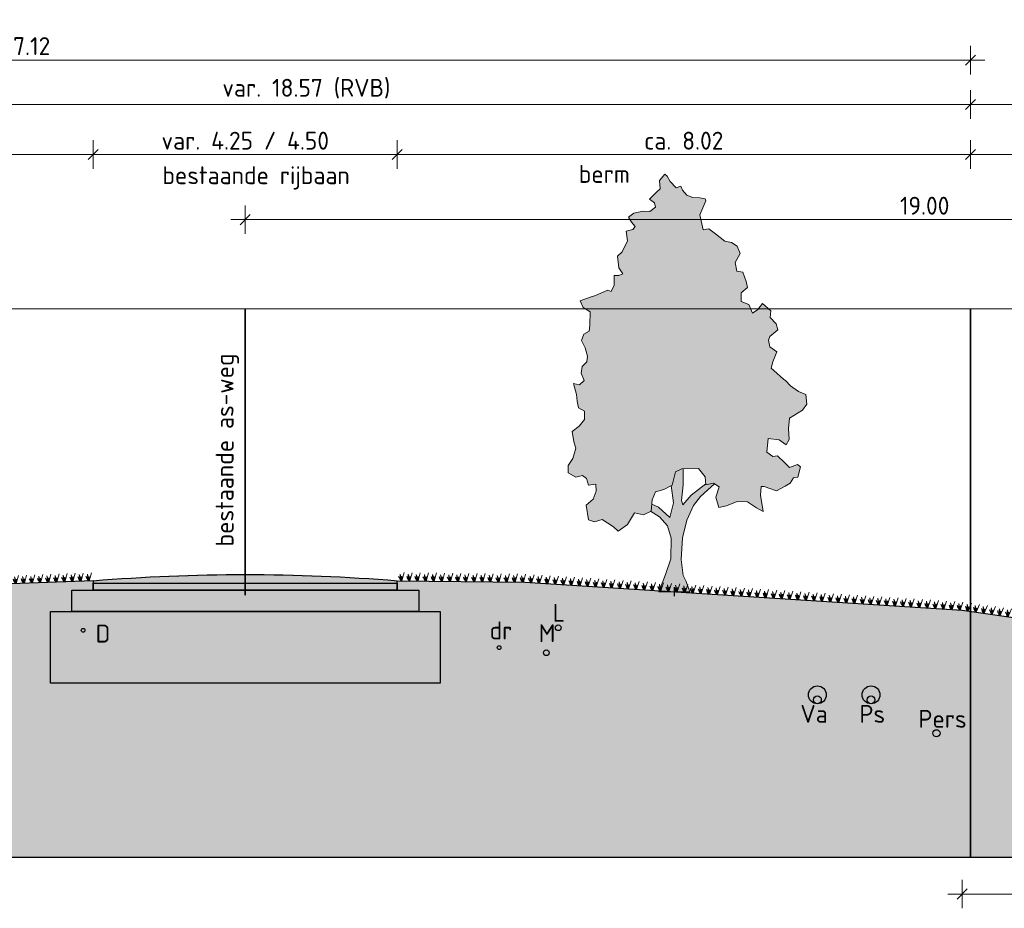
# Model space of a CAD drawing. Header units: metres. Extents: x 158819 to 159767, y 483764 to 484333.
# Tile 34 of 41: x 159387 to 159401, y 484028 to 484041. Entities that reach past the tile are written whole.
import ezdxf

# ---------------------------------------------------------------- set-up
doc = ezdxf.new("R2010")
doc.units = ezdxf.units.M
doc.linetypes.add('AL-NAP_LIJN', pattern=[15.25, 12, -1.5, 0.25, -1.5])
doc.linetypes.add('XX-HART', pattern=[12, 4, -2, 0, -2, 4])
doc.layers.get('0').update_dxf_attribs({"lineweight": 25})
doc.layers.get('Defpoints').update_dxf_attribs({"lineweight": 25, "true_color": 0xff7fff})
for name, color, linetype, lineweight in [('N-WE-GR-BOOM-1e-A', 90, 'Continuous', 25), ('N-WE-GR-BOOM-1e-SD', 90, 'Continuous', 25), ('N-WE-KG-GRENS_PERCEEL-G', 150, 'KG-PERCEEL', 35), ('N-WE-VH-KANTVERHARDING-G', 7, 'Continuous', 25), ('X-XX-AL-M', 7, 'Continuous', 18), ('X-XX-AL-NAP-G', 7, 'AL-NAP_LIJN', 18), ('X-XX-AL-PROFIEL-B-G', 7, 'Continuous', 25), ('X-XX-AL-PROFIELEN_NIEUWE-G', 7, 'Continuous', 35), ('X-XX-AL-T25', 7, 'Continuous', 25)]:
    doc.layers.add(name, color=color, linetype=linetype, lineweight=lineweight)
doc.layers.add('N-WE-GR-BOOM-S', color=7, linetype='Continuous', lineweight=40, true_color=0x009900)
doc.layers.add('X-XX-AL-HARTLIJN-G', color=7, linetype='XX-HART', lineweight=35, true_color=0xff2e2e)
doc.layers.add('N-WE-GR-WEGEN-A', color=7, linetype='Continuous', lineweight=40, true_color=0xffd6ad, transparency=0.4)
doc.styles.add('NLCS-ISO-M100-T25', font='NLCS-ISO.ttf')
doc.styles.get("Standard").update_dxf_attribs({"font": 'NLCS-ISO.ttf'})
doc.linetypes.add('KG-PERCEEL', pattern='A,5.5,-2,["P",Standard,S=1.8,R=0,X=-0.5,Y=-0.9],-2,5.5,-2,[5,NLCS.shx,S=0.75,R=0,X=0,Y=0],-2', length=19)
doc.dimstyles.new('NLCS-M100-T25-SCHRAP-X_L2_H1', dxfattribs={"dimscale": 0.1, "dimtxt": 2.5, "dimasz": 1.4, "dimexe": 2, "dimexo": 2, "dimgap": 0.7, "dimtad": 1, "dimzin": 0, "dimdsep": 46, "dimtxsty": 'NLCS-ISO-M100-T25', "dimblk": 'OBLIQUE', "dimcen": 0, "dimdle": 2, "dimclrd": 256, "dimclre": 256, "dimclrt": 256, "dimadec": 1, "dimazin": 0, "dimtfac": 1, "dimtofl": 0, "dimtmove": 1, "dimatfit": 0, "dimldrblk": 'OBLIQUE', "dimfxl": 2, "dimfxlon": 1, "dimtfill": 1, "dimtfillclr": 254, "dimtolj": 1, "dimtzin": 0, "dimlwd": 18, "dimlwe": 18, "dimarcsym": 0})

# ---------------------------------------------------------------- blocks, each defined once
blk = doc.blocks.new('_Oblique')
at = {"color": 0, "linetype": 'ByBlock', "lineweight": -2}
blk.add_line((-0.5, -0.5), (0.5, 0.5), dxfattribs=at)
blk = doc.blocks.new('*D181')
at = {"layer": 'Defpoints', "color": 0, "transparency": 16777216}
for p in [(159400.429, 484031.396), (159409.404, 484029.613), (159409.404, 484028.38)]:
    blk.add_point(p, dxfattribs=at)
at = {"layer": 'X-XX-AL-M', "linetype": 'Continuous', "lineweight": 18, "transparency": 16777216}
for p, q in [((159400.429, 484028.58), (159400.429, 484028.18)), ((159409.404, 484028.58), (159409.404, 484028.18)), ((159400.229, 484028.38), (159409.604, 484028.38))]:
    blk.add_line(p, q, dxfattribs=at)
at = {"layer": 'X-XX-AL-M', "lineweight": 18, "transparency": 16777216, "xscale": 0.14, "yscale": 0.14, "zscale": 0.14, "rotation": 180}
blk.add_blockref('_Oblique', (159400.429, 484028.38), dxfattribs=at)
at = {"layer": 'X-XX-AL-M', "lineweight": 18, "transparency": 16777216, "xscale": 0.14, "yscale": 0.14, "zscale": 0.14}
blk.add_blockref('_Oblique', (159409.404, 484028.38), dxfattribs=at)
at = {"layer": 'X-XX-AL-M', "transparency": 16777216, "insert": (159404.916, 484028.613), "char_height": 0.25, "attachment_point": 5, "style": 'NLCS-ISO-M100-T25', "bg_fill": 3, "box_fill_scale": 1.1, "bg_fill_color": 256, "bg_fill_true_color": 13158600, "bg_fill_transparency": 0}
blk.add_mtext('\\A1;Grond aankoop', dxfattribs=at)
blk = doc.blocks.new('*D182')
at = {"layer": 'Defpoints', "color": 0, "transparency": 16777216}
for p in [(159409.404, 484039.417), (159400.544, 484036.559), (159409.404, 484036.559)]:
    blk.add_point(p, dxfattribs=at)
at = {"layer": 'X-XX-AL-PROFIELEN_NIEUWE-G', "linetype": 'Continuous', "lineweight": 18, "transparency": 16777216}
for p, q in [((159400.544, 484039.217), (159400.544, 484039.617)), ((159409.404, 484039.217), (159409.404, 484039.617)), ((159400.344, 484039.417), (159409.604, 484039.417))]:
    blk.add_line(p, q, dxfattribs=at)
at = {"layer": 'X-XX-AL-PROFIELEN_NIEUWE-G', "lineweight": 18, "transparency": 16777216, "xscale": 0.14, "yscale": 0.14, "zscale": 0.14, "rotation": 180}
blk.add_blockref('_Oblique', (159400.544, 484039.417), dxfattribs=at)
at = {"layer": 'X-XX-AL-PROFIELEN_NIEUWE-G', "lineweight": 18, "transparency": 16777216, "xscale": 0.14, "yscale": 0.14, "zscale": 0.14}
blk.add_blockref('_Oblique', (159409.404, 484039.417), dxfattribs=at)
at = {"layer": 'X-XX-AL-PROFIELEN_NIEUWE-G', "transparency": 16777216, "insert": (159404.974, 484039.612), "char_height": 0.25, "attachment_point": 5, "style": 'NLCS-ISO-M100-T25', "bg_fill": 3, "box_fill_scale": 1.1, "bg_fill_color": 256, "bg_fill_true_color": 13158600, "bg_fill_transparency": 0}
blk.add_mtext('\\A1;var. 8.86', dxfattribs=at)
blk = doc.blocks.new('*D184')
at = {"layer": 'Defpoints', "color": 0, "transparency": 16777216}
for p in [(159392.529, 484038.715), (159388.279, 484033.062), (159392.529, 484032.759)]:
    blk.add_point(p, dxfattribs=at)
at = {"layer": 'X-XX-AL-M', "linetype": 'Continuous', "lineweight": 18, "transparency": 16777216}
for p, q in [((159388.279, 484038.515), (159388.279, 484038.915)), ((159392.529, 484038.515), (159392.529, 484038.915)), ((159388.079, 484038.715), (159392.729, 484038.715))]:
    blk.add_line(p, q, dxfattribs=at)
at = {"layer": 'X-XX-AL-M', "lineweight": 18, "transparency": 16777216, "xscale": 0.14, "yscale": 0.14, "zscale": 0.14, "rotation": 180}
blk.add_blockref('_Oblique', (159388.279, 484038.715), dxfattribs=at)
at = {"layer": 'X-XX-AL-M', "lineweight": 18, "transparency": 16777216, "xscale": 0.14, "yscale": 0.14, "zscale": 0.14}
blk.add_blockref('_Oblique', (159392.529, 484038.715), dxfattribs=at)
at = {"layer": 'X-XX-AL-M', "transparency": 16777216, "insert": (159390.404, 484038.91), "char_height": 0.25, "attachment_point": 5, "style": 'NLCS-ISO-M100-T25', "bg_fill": 3, "box_fill_scale": 1.1, "bg_fill_color": 256, "bg_fill_true_color": 13158600, "bg_fill_transparency": 0}
blk.add_mtext('\\A1;var. 4.25 / 4.50', dxfattribs=at)
blk = doc.blocks.new('*D185')
at = {"layer": 'Defpoints', "color": 0, "transparency": 16777216}
for p in [(159400.544, 484038.715), (159400.544, 484036.559), (159392.529, 484032.759)]:
    blk.add_point(p, dxfattribs=at)
at = {"layer": 'X-XX-AL-M', "linetype": 'Continuous', "lineweight": 18, "transparency": 16777216}
for p, q in [((159392.529, 484038.515), (159392.529, 484038.915)), ((159400.544, 484038.515), (159400.544, 484038.915)), ((159392.329, 484038.715), (159400.744, 484038.715))]:
    blk.add_line(p, q, dxfattribs=at)
at = {"layer": 'X-XX-AL-M', "lineweight": 18, "transparency": 16777216, "xscale": 0.14, "yscale": 0.14, "zscale": 0.14, "rotation": 180}
blk.add_blockref('_Oblique', (159392.529, 484038.715), dxfattribs=at)
at = {"layer": 'X-XX-AL-M', "lineweight": 18, "transparency": 16777216, "xscale": 0.14, "yscale": 0.14, "zscale": 0.14}
blk.add_blockref('_Oblique', (159400.544, 484038.715), dxfattribs=at)
at = {"layer": 'X-XX-AL-M', "transparency": 16777216, "insert": (159396.536, 484038.91), "char_height": 0.25, "attachment_point": 5, "style": 'NLCS-ISO-M100-T25', "bg_fill": 3, "box_fill_scale": 1.1, "bg_fill_color": 256, "bg_fill_true_color": 13158600, "bg_fill_transparency": 0}
blk.add_mtext('\\A1;ca. 8.02', dxfattribs=at)
blk = doc.blocks.new('*D188')
at = {"layer": 'Defpoints', "color": 0, "transparency": 16777216}
for p in [(159388.279, 484038.715), (159383.364, 484036.559), (159388.279, 484033.062)]:
    blk.add_point(p, dxfattribs=at)
at = {"layer": 'X-XX-AL-M', "linetype": 'Continuous', "lineweight": 18, "transparency": 16777216}
for p, q in [((159383.364, 484038.515), (159383.364, 484038.915)), ((159388.279, 484038.515), (159388.279, 484038.915)), ((159383.164, 484038.715), (159388.479, 484038.715))]:
    blk.add_line(p, q, dxfattribs=at)
at = {"layer": 'X-XX-AL-M', "lineweight": 18, "transparency": 16777216, "xscale": 0.14, "yscale": 0.14, "zscale": 0.14, "rotation": 180}
blk.add_blockref('_Oblique', (159383.364, 484038.715), dxfattribs=at)
at = {"layer": 'X-XX-AL-M', "lineweight": 18, "transparency": 16777216, "xscale": 0.14, "yscale": 0.14, "zscale": 0.14}
blk.add_blockref('_Oblique', (159388.279, 484038.715), dxfattribs=at)
at = {"layer": 'X-XX-AL-M', "transparency": 16777216, "insert": (159385.821, 484038.91), "char_height": 0.25, "attachment_point": 5, "style": 'NLCS-ISO-M100-T25', "bg_fill": 3, "box_fill_scale": 1.1, "bg_fill_color": 256, "bg_fill_true_color": 13158600, "bg_fill_transparency": 0}
blk.add_mtext('\\A1;ca. 4.92', dxfattribs=at)
blk = doc.blocks.new('*D189')
at = {"layer": 'Defpoints', "color": 0, "transparency": 16777216}
for p in [(159400.544, 484039.417), (159381.974, 484036.559), (159400.544, 484036.559)]:
    blk.add_point(p, dxfattribs=at)
at = {"layer": 'X-XX-AL-M', "linetype": 'Continuous', "lineweight": 18, "transparency": 16777216}
for p, q in [((159381.974, 484039.217), (159381.974, 484039.617)), ((159400.544, 484039.217), (159400.544, 484039.617)), ((159381.774, 484039.417), (159400.744, 484039.417))]:
    blk.add_line(p, q, dxfattribs=at)
at = {"layer": 'X-XX-AL-M', "lineweight": 18, "transparency": 16777216, "xscale": 0.14, "yscale": 0.14, "zscale": 0.14, "rotation": 180}
blk.add_blockref('_Oblique', (159381.974, 484039.417), dxfattribs=at)
at = {"layer": 'X-XX-AL-M', "lineweight": 18, "transparency": 16777216, "xscale": 0.14, "yscale": 0.14, "zscale": 0.14}
blk.add_blockref('_Oblique', (159400.544, 484039.417), dxfattribs=at)
at = {"layer": 'X-XX-AL-M', "transparency": 16777216, "insert": (159391.259, 484039.637), "char_height": 0.25, "attachment_point": 5, "style": 'NLCS-ISO-M100-T25', "bg_fill": 3, "box_fill_scale": 1.1, "bg_fill_color": 256, "bg_fill_true_color": 13158600, "bg_fill_transparency": 0}
blk.add_mtext('\\A1;var. 18.57 (RVB)', dxfattribs=at)
blk = doc.blocks.new('*D180')
at = {"layer": 'Defpoints', "color": 0, "transparency": 16777216}
for p in [(159400.544, 484040.037), (159373.434, 484036.559), (159400.544, 484036.559)]:
    blk.add_point(p, dxfattribs=at)
at = {"layer": 'X-XX-AL-M', "linetype": 'Continuous', "lineweight": 18, "transparency": 16777216}
for p, q in [((159373.434, 484039.837), (159373.434, 484040.237)), ((159400.544, 484039.837), (159400.544, 484040.237)), ((159373.234, 484040.037), (159400.744, 484040.037))]:
    blk.add_line(p, q, dxfattribs=at)
at = {"layer": 'X-XX-AL-M', "lineweight": 18, "transparency": 16777216, "xscale": 0.14, "yscale": 0.14, "zscale": 0.14, "rotation": 180}
blk.add_blockref('_Oblique', (159373.434, 484040.037), dxfattribs=at)
at = {"layer": 'X-XX-AL-M', "lineweight": 18, "transparency": 16777216, "xscale": 0.14, "yscale": 0.14, "zscale": 0.14}
blk.add_blockref('_Oblique', (159400.544, 484040.037), dxfattribs=at)
at = {"layer": 'X-XX-AL-M', "transparency": 16777216, "insert": (159386.989, 484040.232), "char_height": 0.25, "attachment_point": 5, "style": 'NLCS-ISO-M100-T25', "bg_fill": 3, "box_fill_scale": 1.1, "bg_fill_color": 256, "bg_fill_true_color": 13158600, "bg_fill_transparency": 0}
blk.add_mtext('\\A1;var. 27.12', dxfattribs=at)
blk = doc.blocks.new('*D177')
at = {"layer": 'Defpoints', "color": 0, "transparency": 16777216}
for p in [(159409.404, 484037.806), (159390.404, 484036.559), (159409.404, 484036.559)]:
    blk.add_point(p, dxfattribs=at)
at = {"layer": 'X-XX-AL-M', "linetype": 'Continuous', "lineweight": 18, "transparency": 16777216}
for p, q in [((159390.404, 484037.606), (159390.404, 484038.006)), ((159409.404, 484037.606), (159409.404, 484038.006)), ((159390.204, 484037.806), (159409.604, 484037.806))]:
    blk.add_line(p, q, dxfattribs=at)
at = {"layer": 'X-XX-AL-M', "lineweight": 18, "transparency": 16777216, "xscale": 0.14, "yscale": 0.14, "zscale": 0.14, "rotation": 180}
blk.add_blockref('_Oblique', (159390.404, 484037.806), dxfattribs=at)
at = {"layer": 'X-XX-AL-M', "lineweight": 18, "transparency": 16777216, "xscale": 0.14, "yscale": 0.14, "zscale": 0.14}
blk.add_blockref('_Oblique', (159409.404, 484037.806), dxfattribs=at)
at = {"layer": 'X-XX-AL-M', "transparency": 16777216, "insert": (159399.904, 484038.001), "char_height": 0.25, "attachment_point": 5, "style": 'NLCS-ISO-M100-T25', "bg_fill": 3, "box_fill_scale": 1.1, "bg_fill_color": 256, "bg_fill_true_color": 13158600, "bg_fill_transparency": 0}
blk.add_mtext('\\A1;19.00', dxfattribs=at)
blk = doc.blocks.new('SGR-BOOM_S01_V_ZIJ-D')
at = {"layer": 'N-WE-GR-BOOM-1e-A', "transparency": 33554585}
h = blk.add_hatch(color=256, dxfattribs=at)
h.dxf.hatch_style = 1
h.set_gradient(color1=(254, 204, 102), color2=(108, 181, 90), tint=1, name='CYLINDER')
h.paths.add_polyline_path([(-1.056, 11.496), (-0.874, 11.68), (-0.792, 11.622), (-0.684, 11.475), (-0.477, 11.294), (-0.312, 11.337), (-0.253, 11.231), (-0.105, 11.091), (0.102, 11.028), (0.349, 11.012), (0.538, 10.99), (0.556, 10.931), (0.353, 10.535), (0.462, 10.124), (0.668, 10.149), (0.893, 10.004), (1.224, 9.8), (1.454, 9.761), (1.661, 9.663), (1.763, 9.457), (1.582, 9.209), (1.643, 8.962), (1.849, 8.94), (1.975, 8.676), (2.018, 8.511), (1.795, 8.362), (1.797, 8.115), (2.062, 8.035), (2.188, 7.789), (2.376, 7.896), (2.539, 8.062), (2.829, 7.858), (2.807, 7.67), (3.015, 7.489), (3.081, 7.325), (2.794, 7.134), (2.753, 7.034), (2.796, 6.845), (3.044, 6.706), (2.899, 6.434), (2.842, 6.251), (2.942, 6.187), (3.274, 5.943), (3.357, 5.902), (3.523, 5.762), (3.795, 5.599), (4.06, 5.519), (4.086, 5.248), (3.94, 5.082), (3.489, 4.855), (3.45, 4.566), (3.476, 4.254), (3.371, 4.112), (3.122, 4.252), (2.734, 4.29), (2.695, 3.901), (2.902, 3.779), (3.067, 3.798), (3.316, 3.611), (3.482, 3.471), (3.77, 3.556), (3.87, 3.492), (3.772, 3.203), (3.625, 3.184), (3.503, 3.036), (3.339, 2.952), (3.033, 2.826), (2.597, 2.946), (2.497, 2.946), (2.475, 2.698), (2.561, 2.246), (2.337, 2.35), (2.023, 2.512), (1.652, 2.527), (1.282, 2.4), (1.018, 2.357), (0.91, 2.645), (1.031, 2.934), (0.824, 3.038), (0.559, 2.995), (0.534, 3.219), (0.303, 3.447), (-0.274, 3.442), (-0.497, 3.358), (-0.618, 2.986), (-0.906, 2.86), (-1.193, 2.793), (-1.315, 2.568), (-1.354, 2.256), (-1.624, 2.154), (-1.931, 2.21), (-2.175, 1.879), (-2.504, 1.694), (-2.669, 1.816), (-3.066, 2.019), (-3.33, 1.952), (-3.536, 2.015), (-3.622, 2.427), (-3.376, 2.593), (-3.278, 2.818), (-3.279, 3.006), (-3.544, 2.981), (-3.61, 3.169), (-3.752, 3.25), (-3.981, 3.207), (-4.247, 3.328), (-4.249, 3.535), (-4.086, 3.724), (-3.988, 4.013), (-4.048, 4.195), (-4.115, 4.483), (-3.869, 4.633), (-3.682, 4.817), (-3.684, 5.046), (-3.891, 5.145), (-3.933, 5.333), (-3.958, 5.515), (-4.061, 5.826), (-3.854, 5.787), (-3.691, 5.912), (-3.798, 6.117), (-3.758, 6.3), (-3.595, 6.425), (-3.572, 6.59), (-3.657, 6.818), (-3.782, 7.024), (-3.701, 7.207), (-3.519, 7.291), (-3.497, 7.456), (-3.482, 7.827), (-3.73, 7.948), (-3.832, 8.136), (-3.485, 8.239), (-3.297, 8.281), (-3.115, 8.348), (-2.868, 8.432), (-2.745, 8.392), (-2.64, 8.575), (-2.642, 8.846), (-2.477, 8.847), (-2.336, 8.889), (-2.479, 9.053), (-2.523, 9.383), (-2.359, 9.507), (-2.179, 9.815), (-2.222, 10.085), (-1.993, 10.128), (-1.911, 10.212), (-2.036, 10.334), (-2.143, 10.475), (-1.955, 10.582), (-1.626, 10.644), (-1.402, 10.628), (-1.197, 10.753), (-1.239, 10.876), (-1.405, 10.975), (-1.177, 11.165), (-1.036, 11.266)])
h = blk.add_hatch(color=256, dxfattribs=at)
h.dxf.hatch_style = 1
h.set_gradient(color1=(99, 100, 102), color2=(88, 186, 72), tint=1, name='INVCURVED')
h.paths.add_polyline_path([(-0.098, 2.001), (0.128, 2.415), (0.374, 2.664), (0.861, 3.02), (0.824, 3.038), (0.559, 2.995), (0.557, 3.016), (0.044, 2.703), (-0.243, 2.43), (-0.285, 2.553), (-0.229, 2.989), (-0.233, 3.442), (-0.274, 3.442), (-0.497, 3.358), (-0.618, 2.986), (-0.646, 2.974), (-0.573, 2.492), (-0.693, 2.079), (-1.09, 2.364), (-1.33, 2.45), (-1.356, 2.244), (-1.064, 2.093), (-0.774, 1.848), (-0.648, 1.502), (-0.667, 0.925), (-0.846, 0.488), (-1.08, 0), (0, 0), (-0.126, 0.287), (-0.227, 0.452), (-0.296, 0.904), (-0.259, 1.505)])
at = {"lineweight": 0}
for p, q in [((-0.233, 3.442), (-0.229, 2.989)), ((-0.573, 2.492), (-0.646, 2.974)), ((-0.229, 2.989), (-0.285, 2.553)), ((0.044, 2.703), (0.557, 3.016)), ((0.861, 3.02), (0.374, 2.664)), ((-0.693, 2.079), (-0.573, 2.492)), ((-0.285, 2.553), (-0.243, 2.43)), ((-0.243, 2.43), (0.044, 2.703)), ((0.374, 2.664), (0.128, 2.415)), ((-1.368, 2.251), (-1.064, 2.093)), ((-1.33, 2.45), (-1.09, 2.364)), ((-1.09, 2.364), (-0.693, 2.079)), ((0.128, 2.415), (-0.098, 2.001)), ((-1.064, 2.093), (-0.774, 1.848)), ((-0.098, 2.001), (-0.259, 1.505)), ((-0.774, 1.848), (-0.648, 1.502)), ((-0.648, 1.502), (-0.667, 0.925)), ((-0.259, 1.505), (-0.296, 0.904)), ((-0.667, 0.925), (-0.846, 0.488)), ((-0.296, 0.904), (-0.227, 0.452)), ((-0.846, 0.488), (-1.08, 0)), ((-0.227, 0.452), (-0.126, 0.287)), ((-0.126, 0.287), (0, 0)), ((-1.08, 0), (0, 0))]:
    blk.add_line(p, q, dxfattribs=at)
at = {"lineweight": 0, "flags": 128}
blk.add_lwpolyline([(-1.056, 11.496), (-0.874, 11.68), (-0.792, 11.622), (-0.684, 11.475), (-0.477, 11.294), (-0.312, 11.337), (-0.253, 11.231), (-0.105, 11.091), (0.102, 11.028), (0.349, 11.012), (0.538, 10.99), (0.556, 10.931), (0.353, 10.535), (0.462, 10.124), (0.668, 10.149), (0.893, 10.004), (1.224, 9.8), (1.454, 9.761), (1.661, 9.663), (1.763, 9.457), (1.582, 9.209), (1.643, 8.962), (1.849, 8.94), (1.975, 8.676), (2.018, 8.511), (1.795, 8.362), (1.797, 8.115), (2.062, 8.035), (2.188, 7.789), (2.376, 7.896), (2.539, 8.062), (2.829, 7.858), (2.807, 7.67), (3.015, 7.489), (3.081, 7.325), (2.794, 7.134), (2.753, 7.034), (2.796, 6.845), (3.044, 6.706), (2.899, 6.434), (2.842, 6.251), (2.942, 6.187), (3.274, 5.943), (3.357, 5.902), (3.523, 5.762), (3.795, 5.599), (4.06, 5.519), (4.086, 5.248), (3.94, 5.082), (3.489, 4.855), (3.45, 4.566), (3.476, 4.254), (3.371, 4.112), (3.122, 4.252), (2.734, 4.29), (2.695, 3.901), (2.902, 3.779), (3.067, 3.798), (3.316, 3.611), (3.482, 3.471), (3.77, 3.556), (3.87, 3.492), (3.772, 3.203), (3.625, 3.184), (3.503, 3.036), (3.339, 2.952), (3.033, 2.826), (2.597, 2.946), (2.497, 2.946), (2.475, 2.698), (2.561, 2.246), (2.337, 2.35), (2.023, 2.512), (1.652, 2.527), (1.282, 2.4), (1.018, 2.357), (0.91, 2.645), (1.031, 2.934), (0.824, 3.038), (0.559, 2.995), (0.534, 3.219), (0.303, 3.447), (-0.274, 3.442), (-0.497, 3.358), (-0.618, 2.986), (-0.906, 2.86), (-1.193, 2.793), (-1.315, 2.568), (-1.354, 2.256), (-1.624, 2.154), (-1.931, 2.21), (-2.175, 1.879), (-2.504, 1.694), (-2.669, 1.816), (-3.066, 2.019), (-3.33, 1.952), (-3.536, 2.015), (-3.622, 2.427), (-3.376, 2.593), (-3.278, 2.818), (-3.279, 3.006), (-3.544, 2.981), (-3.61, 3.169), (-3.752, 3.25), (-3.981, 3.207), (-4.247, 3.328), (-4.249, 3.535), (-4.086, 3.724), (-3.988, 4.013), (-4.048, 4.195), (-4.115, 4.483), (-3.869, 4.633), (-3.682, 4.817), (-3.684, 5.046), (-3.891, 5.145), (-3.933, 5.333), (-3.958, 5.515), (-4.061, 5.826), (-3.854, 5.787), (-3.691, 5.912), (-3.798, 6.117), (-3.758, 6.3), (-3.595, 6.425), (-3.572, 6.59), (-3.657, 6.818), (-3.782, 7.024), (-3.701, 7.207), (-3.519, 7.291), (-3.497, 7.456), (-3.482, 7.827), (-3.73, 7.948), (-3.832, 8.136), (-3.485, 8.239), (-3.297, 8.281), (-3.115, 8.348), (-2.868, 8.432), (-2.745, 8.392), (-2.64, 8.575), (-2.642, 8.846), (-2.477, 8.847), (-2.336, 8.889), (-2.479, 9.053), (-2.523, 9.383), (-2.359, 9.507), (-2.179, 9.815), (-2.222, 10.085), (-1.993, 10.128), (-1.911, 10.212), (-2.036, 10.334), (-2.143, 10.475), (-1.955, 10.582), (-1.626, 10.644), (-1.402, 10.628), (-1.197, 10.753), (-1.239, 10.876), (-1.405, 10.975), (-1.177, 11.165), (-1.036, 11.266)], close=True, dxfattribs=at)
at = {"layer": 'Defpoints'}
blk.add_line((-0.54, -0.119), (-0.54, 0.13), dxfattribs=at)
blk = doc.blocks.new('*D285')
at = {"layer": 'Defpoints', "color": 0, "transparency": 16777216}
for p in [(159400.544, 484038.715), (159400.544, 484036.559), (159406.754, 484032.059)]:
    blk.add_point(p, dxfattribs=at)
at = {"layer": 'X-XX-AL-M', "linetype": 'Continuous', "lineweight": 18, "transparency": 16777216}
for p, q in [((159400.544, 484038.515), (159400.544, 484038.915)), ((159406.754, 484038.515), (159406.754, 484038.915)), ((159406.954, 484038.715), (159400.344, 484038.715))]:
    blk.add_line(p, q, dxfattribs=at)
at = {"layer": 'X-XX-AL-M', "lineweight": 18, "transparency": 16777216, "xscale": 0.14, "yscale": 0.14, "zscale": 0.14, "rotation": 180}
blk.add_blockref('_Oblique', (159400.544, 484038.715), dxfattribs=at)
at = {"layer": 'X-XX-AL-M', "lineweight": 18, "transparency": 16777216, "xscale": 0.14, "yscale": 0.14, "zscale": 0.14}
blk.add_blockref('_Oblique', (159406.754, 484038.715), dxfattribs=at)
at = {"layer": 'X-XX-AL-M', "transparency": 16777216, "insert": (159403.649, 484038.91), "char_height": 0.25, "attachment_point": 5, "style": 'NLCS-ISO-M100-T25', "bg_fill": 3, "box_fill_scale": 1.1, "bg_fill_color": 256, "bg_fill_true_color": 13158600, "bg_fill_transparency": 0}
blk.add_mtext('\\A1;6.21', dxfattribs=at)
blk = doc.blocks.new('*U278')
for points in [[(0, 0), (4.25, 0), (4.25, -0.1), (0, -0.1)], [(-0.3, -0.1), (4.55, -0.1), (4.55, -0.4), (-0.3, -0.4)], [(-0.6, -0.4), (4.85, -0.4), (4.85, -1.4), (-0.6, -1.4)]]:
    blk.add_lwpolyline(points, close=True)
blk = doc.blocks.new('Gras-01')
at = {"layer": 'N-WE-GR-BOOM-S', "color": 85, "lineweight": 9, "true_color": 0x58ba48}
for p, q in [((0, 0), (0.004, 0.063)), ((0.003, 0), (0.034, 0.114))]:
    blk.add_line(p, q, dxfattribs=at)
at = {"layer": 'N-WE-GR-BOOM-S', "color": 85, "lineweight": 9, "true_color": 0x58ba48, "flags": 128}
for points in [[(-0.042, 0.06, 0.10285), (-0.006, 0)], [(-0.042, 0.06, -0.10285), (-0.006, 0)], [(-0.002, 0, -0.071887), (-0.022, 0.092)], [(-0.002, 0, 0.071887), (-0.022, 0.092)]]:
    blk.add_lwpolyline(points, format="xyb", dxfattribs=at)
blk = doc.blocks.new('*U292')
at = {"layer": 'N-WE-VH-KANTVERHARDING-G', "rotation": 0.7123665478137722}
blk.add_blockref('Gras-01', (0.062, 0), dxfattribs=at)
blk = doc.blocks.new('*U293')
at = {"layer": 'N-WE-VH-KANTVERHARDING-G', "color": 0, "linetype": 'ByBlock', "lineweight": -2, "transparency": 16777216}
for p, rotation in [((159392.529, 484032.759), 359.2876334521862), ((159392.642, 484032.758), 359.2876334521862), ((159392.755, 484032.757), 359.2876334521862), ((159392.869, 484032.755), 359.2876334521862), ((159392.982, 484032.754), 359.2876334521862), ((159393.095, 484032.752), 359.2876334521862), ((159393.209, 484032.751), 359.2876334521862), ((159393.322, 484032.749), 359.2876334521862), ((159393.435, 484032.748), 359.2876334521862), ((159393.549, 484032.747), 359.2876334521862), ((159393.662, 484032.745), 359.2876334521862), ((159393.775, 484032.744), 359.2876334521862), ((159393.888, 484032.742), 359.2876334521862), ((159394.002, 484032.741), 359.2876334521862), ((159394.115, 484032.74), 359.2876334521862), ((159394.228, 484032.738), 359.2876334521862), ((159394.342, 484032.735), 356.3502545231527), ((159394.455, 484032.728), 356.3502545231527), ((159394.568, 484032.721), 356.3502545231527), ((159394.681, 484032.714), 356.3502545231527), ((159394.794, 484032.707), 356.3502545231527), ((159394.907, 484032.699), 356.3502545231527), ((159395.02, 484032.692), 356.3502545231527), ((159395.133, 484032.685), 356.3502545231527), ((159395.246, 484032.678), 356.3502545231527), ((159395.359, 484032.67), 356.3502545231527), ((159395.472, 484032.663), 356.3502545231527), ((159395.586, 484032.656), 356.3502545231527), ((159395.699, 484032.649), 356.3502545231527), ((159395.812, 484032.642), 356.3502545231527), ((159395.925, 484032.634), 356.3502545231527), ((159396.038, 484032.627), 356.3502545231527), ((159396.151, 484032.62), 356.3502545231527), ((159396.264, 484032.613), 356.3502545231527), ((159396.377, 484032.606), 356.3502545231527), ((159396.49, 484032.598), 356.3502545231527), ((159396.603, 484032.591), 356.3502545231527), ((159396.716, 484032.584), 356.3502545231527), ((159396.829, 484032.577), 356.3502545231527), ((159396.943, 484032.569), 356.3502545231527), ((159397.056, 484032.562), 356.3502545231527), ((159397.169, 484032.555), 356.3502545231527), ((159397.282, 484032.548), 356.3502545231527), ((159397.395, 484032.541), 356.3502545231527), ((159397.508, 484032.533), 356.3502545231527), ((159397.621, 484032.526), 356.3502545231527), ((159397.734, 484032.519), 356.3502545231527), ((159397.847, 484032.512), 356.3502545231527), ((159397.96, 484032.505), 356.3502545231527), ((159398.073, 484032.497), 356.3502545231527), ((159398.186, 484032.49), 356.3502545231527), ((159398.3, 484032.483), 356.3502545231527), ((159398.413, 484032.476), 356.3502545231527), ((159398.526, 484032.468), 356.3502545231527), ((159398.639, 484032.461), 356.3502545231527), ((159398.752, 484032.454), 356.3502545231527), ((159398.865, 484032.447), 356.3502545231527), ((159398.978, 484032.44), 356.3502545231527), ((159399.091, 484032.432), 356.3502545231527), ((159399.204, 484032.425), 356.3502545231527), ((159399.317, 484032.418), 356.3502545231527), ((159399.43, 484032.411), 356.3502545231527), ((159399.543, 484032.404), 356.3502545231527), ((159399.657, 484032.396), 356.3502545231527), ((159399.77, 484032.389), 356.3502545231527), ((159399.883, 484032.382), 356.3502545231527), ((159399.996, 484032.375), 356.3502545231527), ((159400.109, 484032.367), 356.3502545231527), ((159400.222, 484032.36), 356.3502545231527), ((159400.335, 484032.353), 356.3502545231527), ((159400.448, 484032.344), 351.9272832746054), ((159400.56, 484032.328), 351.9272832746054), ((159400.672, 484032.313), 351.9272832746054), ((159400.785, 484032.297), 351.9272832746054), ((159400.897, 484032.281), 351.9272832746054), ((159401.009, 484032.265), 351.9272832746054), ((159401.121, 484032.249), 351.9272832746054), ((159401.233, 484032.233), 351.9272832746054), ((159401.346, 484032.217), 351.9272832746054), ((159401.458, 484032.201), 351.9272832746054), ((159401.57, 484032.185), 351.9272832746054), ((159401.682, 484032.169), 351.9272832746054), ((159401.794, 484032.153), 351.9272832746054), ((159401.906, 484032.138), 351.9272832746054), ((159402.019, 484032.122), 351.9272832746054), ((159402.131, 484032.106), 351.9272832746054), ((159402.243, 484032.09), 351.9272832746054), ((159402.355, 484032.074), 351.9272832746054), ((159406.77, 484032.048), 326.3099324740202), ((159406.864, 484031.986), 326.3099324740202), ((159406.959, 484031.923), 326.3099324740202), ((159407.053, 484031.86), 326.3099324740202), ((159407.147, 484031.797), 326.3099324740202), ((159407.242, 484031.734), 326.3099324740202), ((159407.336, 484031.671), 326.3099324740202), ((159407.43, 484031.609), 326.3099324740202), ((159407.524, 484031.546), 326.3099324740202), ((159407.619, 484031.483), 326.3099324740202), ((159407.713, 484031.42), 326.3099324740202), ((159407.807, 484031.357), 326.3099324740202), ((159407.902, 484031.294), 326.3099324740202), ((159407.996, 484031.231), 326.3099324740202), ((159408.09, 484031.169), 326.3099324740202), ((159408.184, 484031.106), 326.3099324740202)]:
    blk.add_blockref('*U292', p, dxfattribs=dict(at, rotation=rotation))
for p in [(159402.468, 484032.059), (159402.581, 484032.059), (159402.694, 484032.059), (159402.807, 484032.059), (159402.921, 484032.059), (159403.034, 484032.059), (159403.147, 484032.059), (159403.261, 484032.059), (159403.374, 484032.059), (159403.487, 484032.059), (159403.601, 484032.059), (159403.714, 484032.059), (159403.827, 484032.059), (159403.941, 484032.059), (159404.054, 484032.059), (159404.167, 484032.059), (159404.281, 484032.059), (159404.394, 484032.059), (159404.507, 484032.059), (159404.62, 484032.059), (159404.734, 484032.059), (159404.847, 484032.059), (159404.96, 484032.059), (159405.074, 484032.059), (159405.187, 484032.059), (159405.3, 484032.059), (159405.414, 484032.059), (159405.527, 484032.059), (159405.64, 484032.059), (159405.754, 484032.059), (159405.867, 484032.059), (159405.98, 484032.059), (159406.094, 484032.059), (159406.207, 484032.059), (159406.32, 484032.059), (159406.433, 484032.059), (159406.547, 484032.059), (159406.66, 484032.059)]:
    blk.add_blockref('*U292', p, dxfattribs=at)
blk = doc.blocks.new('*U294')
at = {"layer": 'N-WE-VH-KANTVERHARDING-G', "rotation": 177.885012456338}
blk.add_blockref('Gras-01', (0.06, 0), dxfattribs=at)
blk = doc.blocks.new('*U295')
at = {"layer": 'N-WE-VH-KANTVERHARDING-G', "color": 0, "linetype": 'ByBlock', "lineweight": -2, "transparency": 16777216}
for p, rotation in [((159388.052, 484032.751), 182.114987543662), ((159388.166, 484032.755), 182.114987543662), ((159388.279, 484032.759), 182.114987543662), ((159377.403, 484032.611), 181.0680713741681), ((159377.516, 484032.613), 181.0680713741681), ((159377.63, 484032.616), 181.0680713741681), ((159377.743, 484032.618), 181.0680713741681), ((159377.856, 484032.62), 181.0680713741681), ((159377.97, 484032.622), 181.0680713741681), ((159378.083, 484032.624), 181.0680713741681), ((159378.196, 484032.626), 181.0680713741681), ((159378.309, 484032.628), 179.8927059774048), ((159378.423, 484032.627), 179.8927059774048), ((159378.536, 484032.627), 179.8927059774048), ((159378.649, 484032.627), 179.8927059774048), ((159378.763, 484032.627), 179.8927059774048), ((159378.876, 484032.627), 179.8927059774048), ((159378.989, 484032.626), 179.8927059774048), ((159379.103, 484032.626), 179.8927059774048), ((159379.216, 484032.626), 179.8927059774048), ((159379.329, 484032.626), 179.8927059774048), ((159379.443, 484032.626), 179.8927059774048), ((159379.556, 484032.625), 179.8927059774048), ((159379.669, 484032.625), 179.8927059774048), ((159379.782, 484032.625), 179.8927059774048), ((159379.896, 484032.625), 179.8927059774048), ((159380.009, 484032.624), 179.8927059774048), ((159380.122, 484032.624), 179.8927059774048), ((159380.236, 484032.624), 179.8927059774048), ((159380.349, 484032.624), 179.8927059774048), ((159380.462, 484032.624), 179.8927059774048), ((159380.576, 484032.623), 179.8927059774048), ((159380.689, 484032.623), 179.8927059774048), ((159380.802, 484032.623), 179.8927059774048), ((159380.916, 484032.623), 179.8927059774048), ((159381.029, 484032.623), 179.8927059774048), ((159381.142, 484032.622), 179.8927059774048), ((159381.256, 484032.622), 179.8927059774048), ((159381.369, 484032.622), 179.8927059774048), ((159381.482, 484032.622), 179.8927059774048), ((159381.595, 484032.621), 179.8927059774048), ((159381.709, 484032.621), 179.8927059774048), ((159381.822, 484032.621), 179.8927059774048), ((159381.935, 484032.621), 179.8927059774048), ((159382.049, 484032.621), 179.8927059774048), ((159382.162, 484032.62), 179.8927059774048), ((159382.275, 484032.62), 179.8927059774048), ((159382.389, 484032.62), 179.8927059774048), ((159382.502, 484032.62), 179.8927059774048), ((159382.615, 484032.62), 179.8927059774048), ((159382.729, 484032.619), 179.8927059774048), ((159382.842, 484032.621), 180.8695276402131), ((159382.955, 484032.623), 180.8695276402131), ((159383.069, 484032.624), 180.8695276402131), ((159383.182, 484032.626), 180.8695276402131), ((159383.295, 484032.628), 180.8695276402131), ((159383.408, 484032.63), 180.8695276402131), ((159383.522, 484032.631), 180.8695276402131), ((159383.635, 484032.633), 180.8695276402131), ((159383.748, 484032.635), 180.8695276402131), ((159383.862, 484032.637), 180.8695276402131), ((159383.975, 484032.638), 180.8695276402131), ((159384.088, 484032.64), 180.8695276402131), ((159384.202, 484032.642), 180.8695276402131), ((159384.315, 484032.643), 180.8695276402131), ((159384.428, 484032.645), 180.8695276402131), ((159384.541, 484032.647), 180.8695276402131), ((159384.655, 484032.649), 180.8695276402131), ((159384.768, 484032.65), 180.8695276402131), ((159384.881, 484032.652), 180.8695276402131), ((159384.995, 484032.654), 180.8695276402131), ((159385.108, 484032.655), 180.8695276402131), ((159385.221, 484032.657), 180.8695276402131), ((159385.335, 484032.659), 180.8695276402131), ((159385.448, 484032.661), 180.8695276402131), ((159385.561, 484032.662), 180.8695276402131), ((159385.674, 484032.664), 180.8695276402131), ((159385.788, 484032.667), 182.114987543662), ((159385.901, 484032.672), 182.114987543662), ((159386.014, 484032.676), 182.114987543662), ((159386.127, 484032.68), 182.114987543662), ((159386.241, 484032.684), 182.114987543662), ((159386.354, 484032.688), 182.114987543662), ((159386.467, 484032.692), 182.114987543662), ((159386.58, 484032.697), 182.114987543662), ((159386.694, 484032.701), 182.114987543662), ((159386.807, 484032.705), 182.114987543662), ((159386.92, 484032.709), 182.114987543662), ((159387.033, 484032.713), 182.114987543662), ((159387.146, 484032.718), 182.114987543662), ((159387.26, 484032.722), 182.114987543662), ((159387.373, 484032.726), 182.114987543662), ((159387.486, 484032.73), 182.114987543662), ((159387.599, 484032.734), 182.114987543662), ((159387.713, 484032.738), 182.114987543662), ((159387.826, 484032.743), 182.114987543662), ((159387.939, 484032.747), 182.114987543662), ((159373.098, 484032.531), 181.0680713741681), ((159373.211, 484032.533), 181.0680713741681), ((159373.324, 484032.535), 181.0680713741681), ((159373.438, 484032.537), 181.0680713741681), ((159373.551, 484032.54), 181.0680713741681), ((159373.664, 484032.542), 181.0680713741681), ((159373.778, 484032.544), 181.0680713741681), ((159373.891, 484032.546), 181.0680713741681), ((159374.004, 484032.548), 181.0680713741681), ((159374.118, 484032.55), 181.0680713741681), ((159374.231, 484032.552), 181.0680713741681), ((159374.344, 484032.554), 181.0680713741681), ((159374.457, 484032.556), 181.0680713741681), ((159374.571, 484032.559), 181.0680713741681), ((159374.684, 484032.561), 181.0680713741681), ((159374.797, 484032.563), 181.0680713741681), ((159374.911, 484032.565), 181.0680713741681), ((159375.024, 484032.567), 181.0680713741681), ((159375.137, 484032.569), 181.0680713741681), ((159375.25, 484032.571), 181.0680713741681), ((159375.364, 484032.573), 181.0680713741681), ((159375.477, 484032.575), 181.0680713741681), ((159375.59, 484032.578), 181.0680713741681), ((159375.704, 484032.58), 181.0680713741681), ((159375.817, 484032.582), 181.0680713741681), ((159375.93, 484032.584), 181.0680713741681), ((159376.044, 484032.586), 181.0680713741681), ((159376.157, 484032.588), 181.0680713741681), ((159376.27, 484032.59), 181.0680713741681), ((159376.383, 484032.592), 181.0680713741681), ((159376.497, 484032.594), 181.0680713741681), ((159376.61, 484032.597), 181.0680713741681), ((159376.723, 484032.599), 181.0680713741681), ((159376.837, 484032.601), 181.0680713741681), ((159376.95, 484032.603), 181.0680713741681), ((159377.063, 484032.605), 181.0680713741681), ((159377.176, 484032.607), 181.0680713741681), ((159377.29, 484032.609), 181.0680713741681)]:
    blk.add_blockref('*U294', p, dxfattribs=dict(at, rotation=rotation))

msp = doc.modelspace()

# ---------------------------------------------------------------- hatches: boundary and pattern name
at = {"layer": 'N-WE-GR-WEGEN-A', "true_color": 0xf8991e, "transparency": 33554534}
h = msp.add_hatch(color=30, dxfattribs=at)
h.dxf.hatch_style = 1
h.set_gradient(color1=(248, 153, 30), color2=(241, 235, 31), name='INVCURVED')
h.paths.add_polyline_path([(159392.529, 484032.627), (159392.829, 484032.627), (159392.829, 484032.327), (159393.129, 484032.327), (159393.129, 484031.327), (159387.679, 484031.327), (159387.679, 484032.327), (159387.979, 484032.327), (159387.979, 484032.627), (159388.279, 484032.627), (159388.279, 484032.759), (159385.715, 484032.665), (159382.73, 484032.619), (159378.279, 484032.628), (159373.004, 484032.529), (159373.004, 484028.896), (159413.561, 484028.896), (159413.541, 484032.059), (159412.054, 484032.059), (159410.554, 484031.059), (159409.654, 484030.459), (159409.154, 484030.459), (159408.254, 484031.059), (159406.754, 484032.059), (159402.458, 484032.059), (159400.429, 484032.347), (159394.314, 484032.737), (159392.529, 484032.759)])
at = {"layer": 'N-WE-GR-WEGEN-A', "true_color": 0x939598, "transparency": 33554559}
h = msp.add_hatch(color=252, dxfattribs=at)
h.dxf.hatch_style = 1
edge = h.paths.add_edge_path()
edge.add_line((159388.279, 484032.759), (159388.279, 484032.727))
edge.add_line((159388.279, 484032.727), (159392.529, 484032.727))
edge.add_line((159392.529, 484032.727), (159392.529, 484032.759))
edge.add_arc((159390.404, 484008.02), 24.831, 85.0907, 94.9093)
h = msp.add_hatch(color=252, dxfattribs=at)
h.dxf.hatch_style = 1
h.paths.add_polyline_path([(159392.529, 484032.727), (159388.279, 484032.727), (159388.279, 484032.627), (159392.529, 484032.627)])
at = {"layer": 'N-WE-GR-WEGEN-A', "true_color": 0xfeeab9, "transparency": 33554559}
h = msp.add_hatch(color=254, dxfattribs=at)
h.dxf.hatch_style = 1
h.paths.add_polyline_path([(159392.829, 484032.627), (159387.979, 484032.627), (159387.979, 484032.327), (159392.829, 484032.327)])
h = msp.add_hatch(color=254, dxfattribs=at)
h.dxf.hatch_style = 1
h.paths.add_polyline_path([(159393.129, 484032.327), (159387.679, 484032.327), (159387.679, 484031.327), (159393.129, 484031.327)])

# ---------------------------------------------------------------- linework, layer by layer
at = {"layer": 'Defpoints', "color": 114, "true_color": 0x139b48}
for centre in [(159388.137, 484032.066), (159393.954, 484031.824)]:
    msp.add_circle(centre, 0.0261, dxfattribs=at)
at = {"layer": 'Defpoints'}
for centre, radius in [((159394.781, 484032.102), 0.04), ((159398.404, 484031.164), 0.125), ((159399.154, 484031.164), 0.125), ((159400.069, 484030.627), 0.05)]:
    msp.add_circle(centre, radius, dxfattribs=at)
at = {"layer": 'Defpoints', "color": 4, "true_color": 0x00ffff}
msp.add_circle((159394.614, 484031.752), 0.04, dxfattribs=at)
at = {"layer": 'Defpoints', "color": 217, "lineweight": 30, "true_color": 0x93278f}
for centre in [(159398.404, 484031.094), (159399.154, 484031.094)]:
    msp.add_circle(centre, 0.055, dxfattribs=at)
at = {"layer": 'N-WE-KG-GRENS_PERCEEL-G'}
msp.add_line((159400.544, 484036.559), (159400.544, 484028.896), dxfattribs=at)
at = {"layer": 'N-WE-VH-KANTVERHARDING-G', "flags": 128}
for points in [[(159388.279, 484032.759), (159385.715, 484032.665), (159382.73, 484032.619), (159378.279, 484032.628), (159373.004, 484032.529)], [(159388.279, 484032.759), (159388.279, 484032.627), (159392.529, 484032.627), (159392.529, 484032.759)], [(159392.529, 484032.759), (159394.314, 484032.737), (159400.429, 484032.347), (159402.458, 484032.059), (159406.754, 484032.059), (159408.254, 484031.059)]]:
    msp.add_lwpolyline(points, dxfattribs=at)
msp.add_lwpolyline([(159388.279, 484032.759, -0.040614), (159392.529, 484032.759)], format="xyb", dxfattribs=at)
at = {"layer": 'X-XX-AL-HARTLIJN-G'}
msp.add_line((159390.404, 484036.559), (159390.404, 484030.92), dxfattribs=at)
at = {"layer": 'X-XX-AL-NAP-G'}
for p, q in [((159003.28, 484036.559), (159511.076, 484036.559)), ((159372.966, 484036.559), (159405.019, 484036.559))]:
    msp.add_line(p, q, dxfattribs=at)

# ---------------------------------------------------------------- block references
at = {"layer": 'N-WE-GR-BOOM-1e-SD', "xscale": 0.4, "yscale": 0.5, "zscale": 0.5}
msp.add_blockref('SGR-BOOM_S01_V_ZIJ-D', (159396.62, 484032.604), dxfattribs=at)
at = {"layer": 'N-WE-VH-KANTVERHARDING-G'}
msp.add_blockref('*U278', (159388.279, 484032.727), dxfattribs=at)

# ---------------------------------------------------------------- texts
at = {"layer": 'Defpoints', "color": 251, "true_color": 0x636466, "style": 'NLCS-ISO-M100-T25'}
for s, p in [('L', (159394.703, 484032.185)), ('dr', (159393.821, 484031.939)), ('M', (159394.508, 484031.901))]:
    msp.add_text(s, height=0.25, dxfattribs=at).set_placement(p)
at = {"layer": 'Defpoints', "style": 'NLCS-ISO-M100-T25'}
for s, p in [('Va', (159398.166, 484030.773)), ('Ps', (159398.992, 484030.773))]:
    msp.add_text(s, height=0.25, dxfattribs=at).set_placement(p)
at = {"layer": 'Defpoints', "color": 251, "true_color": 0x636466, "insert": (159388.312, 484031.895), "char_height": 0.25, "attachment_point": 7, "line_spacing_factor": 0.8, "style": 'NLCS-ISO-M100-T25'}
msp.add_mtext('\\pxt5;D', dxfattribs=at)
at = {"layer": 'X-XX-AL-PROFIEL-B-G', "style": 'NLCS-ISO-M100-T25'}
for s, p in [('bestaande rijbaan', (159389.245, 484038.302)), ('berm', (159395.067, 484038.32))]:
    msp.add_text(s, height=0.25, dxfattribs=at).set_placement(p)
at = {"layer": 'X-XX-AL-T25', "color": 252, "true_color": 0x939598, "style": 'NLCS-ISO-M100-T25'}
msp.add_text('bestaande as-weg', height=0.25, rotation=90, dxfattribs=at).set_placement((159390.241, 484033.238))

# ---------------------------------------------------------------- next in the draw order: dimensions: what is measured, and where the dimension line sits
at = {"layer": 'X-XX-AL-M'}
for base, p1, p2, text, picture, middle in [((159392.529, 484038.715), (159388.279, 484033.062), (159392.529, 484032.759), 'var. <> / 4.50', '*D184', (159390.404, 484038.91)), ((159409.404, 484028.38), (159400.429, 484031.396), (159409.404, 484029.613), 'Grond aankoop', '*D181', (159404.916, 484028.613))]:
    dim = msp.add_linear_dim(base=base, p1=p1, p2=p2, text=text, dimstyle='NLCS-M100-T25-SCHRAP-X_L2_H1', dxfattribs=at)
    dim.commit()
    dim.dimension.update_dxf_attribs({"geometry": picture, "text_midpoint": middle})
at = {"layer": 'X-XX-AL-PROFIELEN_NIEUWE-G'}
dim = msp.add_linear_dim(base=(159409.404, 484039.417), p1=(159400.544, 484036.559), p2=(159409.404, 484036.559), text='var. <>', dimstyle='NLCS-M100-T25-SCHRAP-X_L2_H1', dxfattribs=at)
dim.commit()
dim.dimension.update_dxf_attribs({"geometry": '*D182', "text_midpoint": (159404.974, 484039.612)})

# ---------------------------------------------------------------- next in the draw order: block references
at = {"layer": 'N-WE-VH-KANTVERHARDING-G'}
msp.add_blockref('*U295', (0, 0), dxfattribs=at)

# ---------------------------------------------------------------- next in the draw order: texts
at = {"layer": 'Defpoints', "insert": (159399.816, 484030.704), "char_height": 0.25, "attachment_point": 7, "line_spacing_factor": 0.8, "style": 'NLCS-ISO-M100-T25'}
msp.add_mtext('Pers', dxfattribs=at)

# ---------------------------------------------------------------- next in the draw order: dimensions: what is measured, and where the dimension line sits
at = {"layer": 'X-XX-AL-M'}
for base, p1, p2, picture, middle in [((159388.278846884, 484038.715042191), (159383.363846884, 484036.559347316), (159388.278846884, 484033.061820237), '*D188', (159385.821346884, 484038.910042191)), ((159400.543846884, 484038.715042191), (159392.528846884, 484032.759347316), (159400.543846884, 484036.559347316), '*D185', (159396.536346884, 484038.910042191))]:
    dim = msp.add_linear_dim(base=base, p1=p1, p2=p2, text='ca. <>', dimstyle='NLCS-M100-T25-SCHRAP-X_L2_H1', dxfattribs=at)
    dim.commit()
    dim.dimension.update_dxf_attribs({"geometry": picture, "text_midpoint": middle})

# ---------------------------------------------------------------- next in the draw order: dimensions: what is measured, and where the dimension line sits
dim = msp.add_linear_dim(base=(159400.544, 484039.417), p1=(159381.974, 484036.559), p2=(159400.544, 484036.559), text='var. <> (RVB)', dimstyle='NLCS-M100-T25-SCHRAP-X_L2_H1', dxfattribs=at)
dim.commit()
dim.dimension.update_dxf_attribs({"geometry": '*D189', "text_midpoint": (159391.259, 484039.637)})

# ---------------------------------------------------------------- next in the draw order: dimensions: what is measured, and where the dimension line sits
dim = msp.add_linear_dim(base=(159400.544, 484040.037), p1=(159373.434, 484036.559), p2=(159400.544, 484036.559), text='var. 27.12', dimstyle='NLCS-M100-T25-SCHRAP-X_L2_H1', dxfattribs=at)
dim.commit()
dim.dimension.update_dxf_attribs({"geometry": '*D180', "text_midpoint": (159386.989, 484040.232)})

# ---------------------------------------------------------------- next in the draw order: dimensions: what is measured, and where the dimension line sits
dim = msp.add_linear_dim(base=(159409.404, 484037.806), p1=(159390.404, 484036.559), p2=(159409.404, 484036.559), dimstyle='NLCS-M100-T25-SCHRAP-X_L2_H1', dxfattribs=at)
dim.commit()
dim.dimension.update_dxf_attribs({"geometry": '*D177', "text_midpoint": (159399.904, 484038.001)})

# ---------------------------------------------------------------- next in the draw order: dimensions: what is measured, and where the dimension line sits
dim = msp.add_linear_dim(base=(159400.544, 484038.715), p1=(159406.754, 484032.059), p2=(159400.544, 484036.559), dimstyle='NLCS-M100-T25-SCHRAP-X_L2_H1', dxfattribs=at)
dim.commit()
dim.dimension.update_dxf_attribs({"geometry": '*D285', "text_midpoint": (159403.649, 484038.91)})

# ---------------------------------------------------------------- next in the draw order: linework, layer by layer
at = {"layer": 'Defpoints', "flags": 128}
msp.add_lwpolyline([(159373.004, 484032.529), (159373.004, 484028.896), (159413.561, 484028.896), (159413.541, 484032.059)], dxfattribs=at)

# ---------------------------------------------------------------- next in the draw order: block references
at = {"layer": 'N-WE-VH-KANTVERHARDING-G'}
msp.add_blockref('*U293', (0, 0), dxfattribs=at)

doc.saveas('drawing.dxf')
